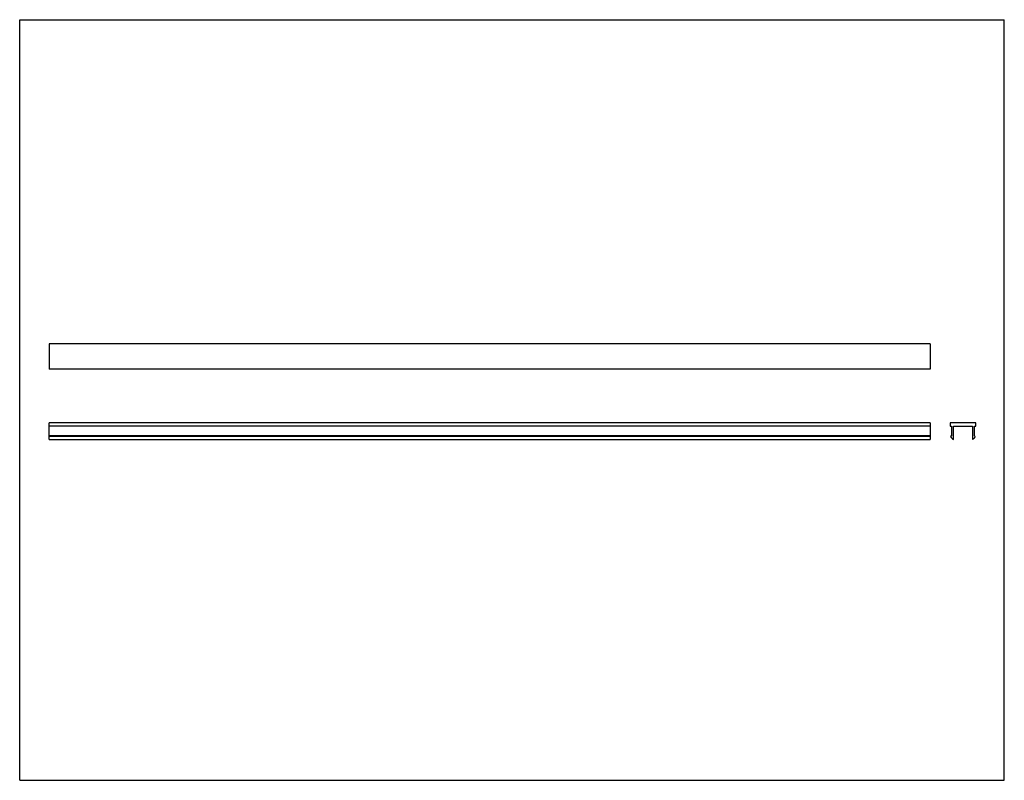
# Model space of a CAD drawing. Header units: inches. Extents: x 0 to 88, y 0 to 68.
import ezdxf

# ---------------------------------------------------------------- set-up
doc = ezdxf.new("R2010")
doc.units = ezdxf.units.IN
doc.header["$LTSCALE"] = 4.84
doc.header["$MEASUREMENT"] = 0
doc.layers.get('0').update_dxf_attribs({"linetype": 'CONTINUOUS'})

msp = doc.modelspace()

# ---------------------------------------------------------------- linework, layer by layer
at = {"color": 7, "linetype": 'CONTINUOUS'}
for p, q in [((0, 0), (0, 68)), ((0, 68), (88, 68)), ((88, 0), (88, 68)), ((2.63, 39.026), (2.63, 36.746)), ((81.374, 39.026), (2.63, 39.026)), ((81.374, 39.026), (81.374, 36.746)), ((81.374, 36.746), (2.63, 36.746)), ((2.63, 30.483), (2.63, 31.963)), ((81.374, 31.963), (2.63, 31.963)), ((81.374, 31.963), (81.374, 30.483)), ((83.163, 31.963), (83.163, 31.653)), ((85.443, 31.963), (83.163, 31.963)), ((85.443, 31.653), (85.443, 31.963)), ((81.374, 31.653), (2.63, 31.653)), ((81.374, 30.803), (2.63, 30.803)), ((83.163, 31.653), (83.278, 31.653)), ((83.278, 30.803), (83.203, 30.728)), ((83.278, 31.653), (83.278, 30.803)), ((83.458, 30.483), (83.458, 31.653)), ((83.458, 31.653), (85.148, 31.653)), ((85.148, 31.653), (85.148, 30.483)), ((85.328, 31.653), (85.443, 31.653)), ((85.328, 30.803), (85.328, 31.653)), ((85.403, 30.728), (85.328, 30.803)), ((81.374, 30.728), (2.63, 30.728)), ((2.63, 30.483), (81.374, 30.483)), ((0, 0), (88, 0))]:
    msp.add_line(p, q, dxfattribs=at)
for centre, start, end in [((83.647, 30.935), 204.99391, 247.29761), ((84.959, 30.935), 292.70239, 335.00609)]:
    msp.add_arc(centre, 0.49, start, end, dxfattribs=at)

doc.saveas('drawing.dxf')
